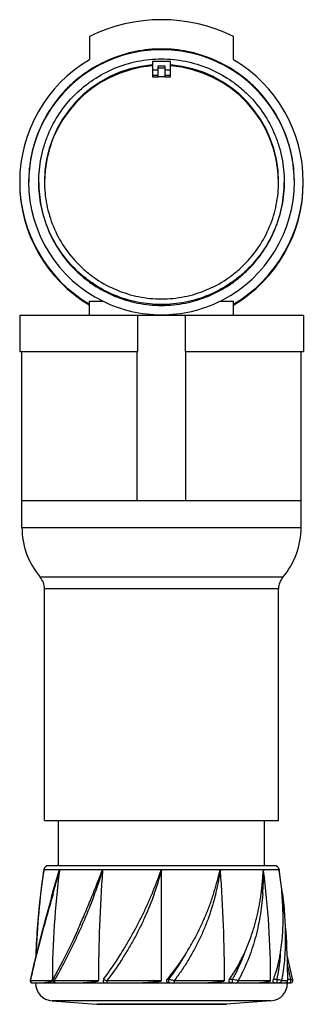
# Model space of a CAD drawing. Header units: millimetres. Extents: x 109 to 172, y -98 to 120.
import ezdxf

# ---------------------------------------------------------------- set-up
doc = ezdxf.new("R2010")
doc.units = ezdxf.units.MM
doc.header["$LTSCALE"] = 30.734
doc.layers.get('0').update_dxf_attribs({"linetype": 'CONTINUOUS'})

msp = doc.modelspace()

# ---------------------------------------------------------------- linework, layer by layer
at = {"color": 7, "linetype": 'Continuous'}
for p, q in [((124.74, 116.23), (124.74, 111.12)), ((156.74, 111.12), (156.74, 116.23)), ((138.74, 110.74), (138.74, 107.3)), ((142.74, 110.74), (138.74, 110.74)), ((139.99, 107.3), (139.99, 109.75)), ((139.99, 109.75), (141.49, 109.75)), ((139.99, 109.31), (140.74, 109.31)), ((140.74, 109.31), (141.49, 109.31)), ((141.49, 109.75), (141.49, 107.3)), ((142.74, 107.3), (142.74, 110.74)), ((139.99, 108.82), (138.74, 108.82)), ((139.99, 107.6), (138.74, 107.6)), ((138.74, 107.3), (139.99, 107.3)), ((140.74, 107.3), (139.99, 107.3)), ((141.49, 107.3), (140.74, 107.3)), ((142.74, 108.82), (141.49, 108.82)), ((142.74, 107.6), (141.49, 107.6)), ((141.49, 107.3), (142.74, 107.3)), ((124.69, 56.8), (124.74, 56.77)), ((124.74, 54.36), (124.74, 57.53)), ((124.74, 57.53), (127.76, 57.53)), ((153.72, 57.53), (156.74, 57.53)), ((156.74, 54.36), (156.74, 57.53)), ((156.74, 56.77), (156.79, 56.8)), ((124.66, 56.75), (124.7, 56.72)), ((156.77, 56.72), (156.82, 56.75)), ((109.24, 54.36), (109.24, 46.36)), ((172.24, 54.36), (109.24, 54.36)), ((135.45, 46.36), (135.45, 54.36)), ((146.03, 46.36), (146.03, 54.36)), ((172.24, 54.36), (172.24, 46.36)), ((109.24, 46.36), (135.45, 46.36)), ((109.74, 7.36), (109.74, 46.36)), ((135.32, 13.36), (135.32, 46.36)), ((146.03, 46.36), (172.24, 46.36)), ((146.15, 13.36), (146.15, 46.36)), ((171.74, 7.36), (171.74, 46.36)), ((109.74, 13.36), (171.74, 13.36)), ((109.74, 7.36), (171.74, 7.36)), ((167.69, -3.65), (113.78, -3.65)), ((114.74, -57.64), (114.74, -6.24)), ((166.74, -6.24), (114.74, -6.24)), ((166.74, -57.64), (166.74, -6.24)), ((114.74, -57.64), (166.74, -57.64)), ((117.84, -67.64), (117.84, -57.64)), ((163.64, -67.64), (163.64, -57.64)), ((165.88, -67.64), (115.6, -67.64)), ((114.56, -68.77), (113.85, -73.92)), ((114.57, -68.76), (114.56, -68.77)), ((114.61, -68.49), (114.58, -68.64)), ((114.61, -68.49), (166.86, -68.49)), ((140.74, -93.14), (140.74, -68.77)), ((166.86, -68.49), (166.87, -68.49)), ((166.87, -68.49), (166.89, -68.64)), ((166.9, -68.69), (166.9, -68.69)), ((166.91, -68.77), (166.9, -68.69)), ((167.62, -73.92), (166.9, -68.69)), ((166.92, -68.84), (166.91, -68.78)), ((166.94, -68.97), (166.92, -68.84)), ((116.64, -73.92), (116.42, -74.71)), ((167.62, -73.92), (167.62, -73.92)), ((111.58, -93.04), (111.58, -93.04)), ((111.63, -93.05), (111.61, -93.14)), ((111.63, -93.05), (111.61, -93.14)), ((111.61, -93.14), (115.88, -93.14)), ((112.07, -93.64), (169.4, -93.64)), ((115.88, -93.14), (116.49, -93.14)), ((116.49, -93.14), (116.49, -92.89)), ((116.49, -93.14), (116.49, -92.89)), ((116.63, -92.9), (116.63, -92.9)), ((116.92, -93.14), (126.74, -93.14)), ((128.62, -93.14), (140.74, -93.14)), ((142.01, -92.84), (142.38, -92.84)), ((143.56, -93.14), (154.74, -93.14)), ((155.82, -92.84), (156.47, -92.84)), ((157.74, -93.14), (164.2, -93.14)), ((164.2, -93.14), (164.42, -93.14)), ((164.42, -93.14), (164.98, -93.14)), ((165.6, -92.84), (166.34, -92.84)), ((166.34, -92.84), (166.34, -93.64)), ((167.37, -93.14), (168.77, -93.14)), ((168.76, -92.84), (169.35, -92.84)), ((169.89, -93.04), (169.89, -93.04)), ((165.04, -97.63), (116.43, -97.63)), ((116.43, -97.63), (126.29, -98.38)), ((165.04, -97.63), (155.18, -98.38)), ((126.29, -98.38), (155.18, -98.38)), ((126.29, -98.38), (126.54, -98.39)), ((154.94, -98.39), (126.54, -98.39)), ((155.18, -98.38), (154.94, -98.39))]:
    msp.add_line(p, q, dxfattribs=at)
for points in [[(116.29, -74.67), (114.97, -79.42), (113.62, -84.43), (112.45, -89.08), (111.58, -93.04)], [(122.13, -81.88), (121.03, -84.28), (118.77, -88.87), (116.63, -92.9)], [(169.89, -93.04), (169.02, -89.08), (168.62, -87.48)], [(111.58, -93.04), (111.58, -93.07), (111.58, -93.24), (111.64, -93.4), (111.75, -93.52), (111.9, -93.61), (112.07, -93.64)], [(116.63, -92.9), (116.57, -93.07), (116.57, -93.24), (116.64, -93.4), (116.75, -93.52), (116.9, -93.61), (117.06, -93.64)], [(169.4, -93.64), (169.57, -93.61), (169.72, -93.52), (169.83, -93.4), (169.89, -93.24), (169.9, -93.07), (169.89, -93.04)]]:
    msp.add_lwpolyline(points, dxfattribs=at)
for centre, radius, start, end in [((140.74, 83.96), 36.02, 63.6295, 116.3705), ((140.72, 83.84), 29.49, 89.9788, 179.6729), ((140.75, 83.84), 29.49, 0.3271, 90.0212), ((140.71, 84), 31.47, 120.4992, 179.992), ((140.72, 84.03), 25.99, 94.3885, 179.9806), ((140.72, 83.82), 25.99, 94.3887, 179.507), ((140.75, 84.03), 25.99, 0.0194, 85.6115), ((140.75, 83.82), 25.99, 0.493, 85.6113), ((140.76, 84), 31.47, 0.008, 59.5008), ((140.71, 84.01), 31.47, 180.008, 239.5008), ((140.71, 83.82), 31.47, 180.008, 239.3306), ((140.71, 84.01), 29.48, 180.0097, 243.9248), ((140.76, 84.01), 29.48, 297.2207, 359.9908), ((140.76, 84.01), 31.47, 300.4992, 359.992), ((140.76, 83.82), 31.47, 300.6694, 359.992), ((140.73, 84.06), 29.52, 243.9407, 270.0177), ((140.74, 84.06), 29.52, 269.9823, 296.0593), ((140.74, 84.03), 29.51, 296.0874, 297.2324), ((126.74, 7.36), 17, 180, 220.3676), ((154.74, 7.36), 17, 319.6324, 360), ((110.74, -6.24), 4, 0, 40.3628), ((170.74, -6.24), 4, 139.6372, 180), ((115.6, -68.64), 1, 90, 171.4853), ((165.88, -68.64), 1, 8.514, 90), ((282.74, -93.64), 170, 171.59, 177.8725), ((240.59, -88.88), 127.62, 170.9337, 173.2648), ((282.74, -93.64), 170, 171.5435, 171.5836), ((312.42, -93.63), 195.93, 172.7116, 179.7841), ((-806.42, 185.69), 958.87, 344.29171, 344.61055), ((16.71, -33.58), 116.39, 339.7235, 342.3991), ((464.8, -93.62), 338.06, 175.786, 179.9186), ((72.63, -50.07), 70.63, 340.2638, 344.64), ((96.38, -59.71), 58.16, 345.8634, 351.0342), ((-183.53, -93.63), 338.27, 0.083, 4.2131), ((97.53, -68.86), 65.87, 355.5959, 0.07), ((-30.91, -93.63), 195.89, 0.1447, 7.2897), ((-1.26, -93.64), 170, 8.4377, 8.4566), ((282.74, -93.64), 170.03, 173.3392, 177.9225), ((-1.26, -93.64), 170.03, 0.1693, 6.6608), ((72.14, -50.46), 70, 322.7485, 328.3143), ((107.09, -63.06), 45.9, 319.5457, 328.214), ((102.74, -62.5), 49.92, 322.582, 330.3058), ((126.77, -80.32), 40.93, 350.2831, 350.8985), ((116.74, -93.64), 4, 180, 265.6519), ((128.25, -93.14), 0.5, 142.7541, 269.9985), ((164.74, -93.64), 4, 274.3481, 360), ((168.27, -93.14), 0.5, 327.2124, 0.1478), ((-1.26, -93.64), 170, 0, 0.1107)]:
    msp.add_arc(centre, radius, start, end, dxfattribs=at)
for points, knots in [([(170.24, 84.01), (170.24, 85.93), (169.95, 88.83), (169.01, 92.58), (167.71, 96.21), (165.42, 100.49), (162.34, 104.24), (159.48, 106.83), (156.38, 109.13), (152.1, 111.42), (146.53, 113.11), (140.74, 113.68), (134.94, 113.11), (129.37, 111.42), (125.09, 109.13), (121.99, 106.83), (119.13, 104.24), (116.05, 100.49), (113.76, 96.21), (112.46, 92.58), (111.52, 88.83), (111.24, 85.93), (111.24, 84.01)], [0, 0, 0, 0, 0.062463, 0.09373, 0.124999, 0.187469, 0.249946, 0.281226, 0.312507, 0.375, 0.437498, 0.5, 0.562501, 0.625, 0.687493, 0.718774, 0.750053, 0.81253, 0.875, 0.90627, 0.937537, 1, 1, 1, 1]), ([(113.49, 84.04), (113.49, 85.82), (113.75, 88.5), (114.62, 91.96), (115.82, 95.32), (117.93, 99.27), (120.78, 102.73), (123.42, 105.13), (126.29, 107.25), (130.24, 109.36), (135.39, 110.92), (140.74, 111.45), (146.09, 110.92), (151.23, 109.36), (155.18, 107.25), (158.05, 105.13), (160.69, 102.73), (163.54, 99.27), (165.65, 95.32), (166.85, 91.96), (167.72, 88.5), (167.99, 85.82), (167.99, 84.04)], [0, 0, 0, 0, 0.062463, 0.09373, 0.124999, 0.187469, 0.249946, 0.281226, 0.312507, 0.374999, 0.437498, 0.5, 0.562501, 0.625, 0.687493, 0.718774, 0.750053, 0.81253, 0.875, 0.90627, 0.937537, 1, 1, 1, 1]), ([(167.99, 84.04), (167.99, 82.26), (167.72, 79.58), (166.85, 76.12), (165.65, 72.77), (163.54, 68.82), (160.69, 65.35), (158.05, 62.96), (155.18, 60.83), (151.23, 58.72), (146.09, 57.16), (140.74, 56.64), (135.39, 57.16), (130.24, 58.72), (126.29, 60.83), (123.42, 62.96), (120.78, 65.35), (117.93, 68.82), (115.82, 72.77), (114.62, 76.12), (113.75, 79.58), (113.49, 82.26), (113.49, 84.04)], [0, 0, 0, 0, 0.062463, 0.09373, 0.124999, 0.187469, 0.249946, 0.281226, 0.312507, 0.374999, 0.437498, 0.5, 0.562501, 0.625, 0.687493, 0.718774, 0.750053, 0.81253, 0.875, 0.90627, 0.937537, 1, 1, 1, 1]), ([(113.49, 83.85), (113.49, 82.07), (113.75, 79.39), (114.62, 75.93), (115.82, 72.57), (117.93, 68.62), (120.78, 65.16), (123.42, 62.76), (126.29, 60.64), (130.24, 58.53), (135.39, 56.97), (140.74, 56.44), (146.09, 56.97), (151.23, 58.53), (155.18, 60.64), (158.05, 62.76), (160.69, 65.16), (163.54, 68.62), (165.65, 72.57), (166.85, 75.93), (167.72, 79.39), (167.99, 82.07), (167.99, 83.85)], [0, 0, 0, 0, 0.062463, 0.09373, 0.124999, 0.187469, 0.249946, 0.281226, 0.312507, 0.374999, 0.437498, 0.5, 0.562501, 0.625, 0.687493, 0.718774, 0.750053, 0.81253, 0.875, 0.90627, 0.937537, 1, 1, 1, 1]), ([(114.74, 84.04), (114.74, 82.34), (114.99, 79.79), (115.82, 76.49), (116.96, 73.28), (118.98, 69.51), (121.69, 66.21), (124.22, 63.93), (126.95, 61.9), (130.72, 59.88), (135.63, 58.39), (140.74, 57.89), (145.84, 58.39), (150.75, 59.88), (154.52, 61.9), (157.26, 63.93), (159.78, 66.21), (162.49, 69.51), (164.51, 73.28), (165.66, 76.49), (166.48, 79.79), (166.74, 82.34), (166.74, 84.04)], [0, 0, 0, 0, 0.062463, 0.09373, 0.124999, 0.187469, 0.249946, 0.281225, 0.312507, 0.374999, 0.437498, 0.5, 0.562501, 0.625, 0.687493, 0.718774, 0.750053, 0.81253, 0.875, 0.90627, 0.937537, 1, 1, 1, 1]), ([(116.29, -74.67), (116.43, -74.16), (116.71, -73.15), (117.07, -71.88), (117.33, -70.99), (117.48, -70.48), (117.58, -70.17), (117.66, -69.91), (117.71, -69.72), (117.76, -69.56), (117.8, -69.44), (117.83, -69.34), (117.86, -69.25), (117.89, -69.15), (117.92, -69.06), (117.96, -68.96), (117.98, -68.89), (118.01, -68.82), (118.02, -68.79), (118.03, -68.76), (118.04, -68.74), (118.05, -68.73), (118.05, -68.72), (118.06, -68.71), (118.06, -68.7), (118.07, -68.69), (118.08, -68.7), (118.08, -68.71), (118.08, -68.72), (118.07, -68.74), (118.07, -68.75), (118.07, -68.77), (118.07, -68.77)], [0, 0, 0, 0, 0.248735, 0.499317, 0.625171, 0.688203, 0.75128, 0.782827, 0.814371, 0.845904, 0.861661, 0.877409, 0.893143, 0.908859, 0.924545, 0.940186, 0.955748, 0.963477, 0.971139, 0.974928, 0.978665, 0.980502, 0.982303, 0.984046, 0.985656, 0.986877, 0.988139, 0.989989, 0.991949, 0.993944, 0.995956, 1, 1, 1, 1]), ([(122.13, -81.88), (122.37, -81.34), (122.85, -80.26), (123.56, -78.63), (124.26, -76.99), (124.83, -75.61), (125.29, -74.49), (125.63, -73.65), (125.96, -72.81), (126.29, -71.96), (126.57, -71.26), (126.79, -70.69), (126.92, -70.34), (127.03, -70.06), (127.12, -69.85), (127.2, -69.64), (127.27, -69.46), (127.33, -69.32), (127.37, -69.21), (127.42, -69.11), (127.45, -69.02), (127.48, -68.95), (127.51, -68.9), (127.53, -68.85), (127.55, -68.81), (127.57, -68.77), (127.59, -68.75), (127.6, -68.73), (127.61, -68.71), (127.63, -68.7), (127.63, -68.69), (127.64, -68.69), (127.65, -68.71), (127.65, -68.72), (127.65, -68.75), (127.65, -68.77), (127.65, -68.77)], [0, 0, 0, 0, 0.12254, 0.246101, 0.370525, 0.495662, 0.558451, 0.621366, 0.684388, 0.747501, 0.810688, 0.842304, 0.873932, 0.889749, 0.905568, 0.921388, 0.937207, 0.945116, 0.953024, 0.96093, 0.968834, 0.972784, 0.976732, 0.980676, 0.984616, 0.986582, 0.988545, 0.990499, 0.992431, 0.993369, 0.993825, 0.994243, 0.995138, 0.996092, 0.998037, 1, 1, 1, 1]), ([(131.7, -87.23), (132.15, -86.5), (133.05, -85.02), (134.34, -82.77), (135.36, -80.87), (136.15, -79.32), (136.73, -78.15), (137.28, -76.98), (137.82, -75.79), (138.33, -74.6), (138.75, -73.61), (139.07, -72.8), (139.31, -72.2), (139.54, -71.6), (139.78, -70.99), (139.96, -70.49), (140.12, -70.09), (140.21, -69.83), (140.29, -69.63), (140.35, -69.48), (140.4, -69.33), (140.45, -69.21), (140.49, -69.11), (140.52, -69.03), (140.56, -68.96), (140.59, -68.89), (140.62, -68.83), (140.64, -68.78), (140.66, -68.75), (140.68, -68.73), (140.69, -68.71), (140.69, -68.7), (140.7, -68.7), (140.71, -68.69), (140.73, -68.7), (140.73, -68.72), (140.74, -68.74), (140.74, -68.76), (140.74, -68.77)], [0, 0, 0, 0, 0.124481, 0.249509, 0.374838, 0.43755, 0.50026, 0.56295, 0.625601, 0.688198, 0.750727, 0.781963, 0.813179, 0.844372, 0.875543, 0.90669, 0.922255, 0.937814, 0.945591, 0.953367, 0.961142, 0.968916, 0.972802, 0.976688, 0.980574, 0.98446, 0.988347, 0.990291, 0.992235, 0.993207, 0.994181, 0.994668, 0.995156, 0.995644, 0.996126, 0.997092, 0.998061, 1, 1, 1, 1]), ([(146.1, -87.23), (146.55, -86.5), (147.43, -85.03), (148.65, -82.78), (149.58, -80.87), (150.27, -79.32), (150.76, -78.16), (151.23, -76.98), (151.66, -75.8), (152.07, -74.6), (152.45, -73.41), (152.75, -72.4), (152.97, -71.6), (153.11, -71.09), (153.22, -70.69), (153.3, -70.39), (153.38, -70.09), (153.44, -69.83), (153.49, -69.63), (153.53, -69.48), (153.57, -69.33), (153.61, -69.21), (153.64, -69.11), (153.66, -69.03), (153.68, -68.96), (153.7, -68.89), (153.72, -68.83), (153.74, -68.78), (153.75, -68.75), (153.77, -68.73), (153.77, -68.71), (153.78, -68.7), (153.79, -68.7), (153.8, -68.69), (153.8, -68.7), (153.81, -68.7), (153.81, -68.72), (153.82, -68.74), (153.82, -68.76), (153.82, -68.77)], [0, 0, 0, 0, 0.127005, 0.253392, 0.379162, 0.441831, 0.504362, 0.566763, 0.629044, 0.691213, 0.753278, 0.815241, 0.846185, 0.877099, 0.892543, 0.907978, 0.923402, 0.93881, 0.946507, 0.954198, 0.96188, 0.969552, 0.973383, 0.977208, 0.981027, 0.984835, 0.988628, 0.990514, 0.992387, 0.993315, 0.994233, 0.994684, 0.995128, 0.995559, 0.996003, 0.996502, 0.997002, 0.998005, 1, 1, 1, 1]), ([(159.06, -87.23), (159.39, -86.5), (160.02, -85.03), (160.85, -82.78), (161.43, -80.87), (161.84, -79.32), (162.11, -78.15), (162.36, -76.98), (162.58, -75.79), (162.77, -74.6), (162.93, -73.4), (163.07, -72.2), (163.15, -71.3), (163.2, -70.69), (163.23, -70.39), (163.25, -70.09), (163.27, -69.83), (163.28, -69.63), (163.29, -69.48), (163.3, -69.33), (163.31, -69.21), (163.32, -69.11), (163.33, -69.03), (163.33, -68.96), (163.34, -68.89), (163.35, -68.83), (163.36, -68.78), (163.36, -68.75), (163.36, -68.73), (163.37, -68.71), (163.37, -68.7), (163.37, -68.7), (163.38, -68.69), (163.39, -68.7), (163.39, -68.7), (163.39, -68.72), (163.4, -68.73), (163.4, -68.75), (163.4, -68.77), (163.4, -68.77)], [0, 0, 0, 0, 0.124955, 0.249545, 0.374049, 0.436355, 0.49873, 0.561196, 0.623773, 0.686474, 0.749309, 0.812271, 0.875329, 0.891099, 0.906866, 0.922626, 0.938369, 0.946231, 0.954082, 0.961918, 0.969732, 0.973626, 0.977509, 0.981375, 0.985216, 0.989015, 0.990886, 0.99272, 0.993611, 0.994466, 0.994868, 0.995236, 0.995527, 0.995843, 0.996327, 0.996842, 0.997895, 0.998953, 1, 1, 1, 1]), ([(167.18, -86.8), (167.41, -85.38), (167.72, -82.49), (167.79, -78.07), (167.52, -73.54), (167.16, -70.5), (166.94, -68.97)], [0, 0, 0, 0, 0.240285, 0.487037, 0.740871, 1, 1, 1, 1]), ([(125.89, -73.92), (125.25, -75.63), (124.25, -78.17), (122.81, -81.5), (121.69, -83.94), (120.53, -86.33), (118.97, -89.41), (117.75, -91.66), (116.92, -93.14)], [0, 0, 0, 0, 0.25797, 0.385801, 0.512427, 0.63755, 0.760828, 1, 1, 1, 1]), ([(139.11, -73.92), (138.49, -75.64), (137.46, -78.19), (135.9, -81.51), (134.62, -83.95), (133.25, -86.34), (131.31, -89.45), (129.73, -91.69), (128.61, -93.14)], [0, 0, 0, 0, 0.249836, 0.375114, 0.500497, 0.625869, 0.751056, 1, 1, 1, 1]), ([(152.77, -73.92), (152.33, -75.64), (151.56, -78.19), (150.29, -81.51), (149.2, -83.96), (147.98, -86.35), (146.63, -88.69), (145.17, -90.96), (144.11, -92.42), (143.55, -93.14)], [0, 0, 0, 0, 0.248049, 0.372403, 0.497026, 0.622036, 0.747508, 0.873499, 1, 1, 1, 1]), ([(163.21, -73.92), (163.07, -75.62), (162.77, -78.16), (162.12, -81.5), (161.51, -83.95), (160.77, -86.34), (159.62, -89.45), (158.55, -91.7), (157.74, -93.14)], [0, 0, 0, 0, 0.254878, 0.380902, 0.505929, 0.630171, 0.753867, 1, 1, 1, 1]), ([(167.62, -73.92), (167.82, -75.62), (168.13, -78.95), (168.3, -83.88), (168.1, -88.61), (167.67, -91.67), (167.37, -93.14)], [0, 0, 0, 0, 0.26507, 0.520835, 0.765987, 1, 1, 1, 1]), ([(116.42, -74.71), (115.96, -76.33), (115.28, -78.74), (114.4, -81.92), (113.57, -84.99), (112.6, -88.68), (111.93, -91.62), (111.63, -93.05)], [0, 0, 0, 0, 0.265964, 0.395866, 0.523147, 0.76883, 1, 1, 1, 1]), ([(155.82, -92.84), (156.46, -91.96), (157.63, -90.14), (158.61, -88.21), (159.06, -87.23)], [0, 0, 0, 0, 0.5013, 1, 1, 1, 1]), ([(159.06, -87.23), (158.88, -87.72), (158.13, -89.63), (157.23, -91.49), (156.47, -92.84)], [0, 0, 0, 0, 0.250703, 1, 1, 1, 1]), ([(165.6, -92.84), (165.77, -92.39), (166.42, -90.57), (166.86, -88.67), (167.11, -87.23)], [0, 0, 0, 0, 0.245912, 1, 1, 1, 1]), ([(167.11, -87.23), (167.08, -87.71), (166.91, -89.59), (166.63, -91.46), (166.34, -92.84)], [0, 0, 0, 0, 0.255724, 1, 1, 1, 1]), ([(168.68, -89.69), (168.74, -89.96), (168.98, -91), (169.2, -92.05), (169.35, -92.84)], [0, 0, 0, 0, 0.255163, 1, 1, 1, 1]), ([(111.58, -93.04), (111.58, -93.06), (111.58, -93.09), (111.6, -93.12), (111.61, -93.14)], [0, 0, 0, 0, 0.456031, 1, 1, 1, 1]), ([(111.61, -93.14), (111.61, -93.21), (111.64, -93.35), (111.76, -93.52), (111.92, -93.62), (112.04, -93.64), (112.1, -93.64)], [0, 0, 0, 0, 0.270567, 0.540792, 0.787876, 1, 1, 1, 1]), ([(113.89, -93.64), (114.06, -93.64), (114.33, -93.62), (114.71, -93.57), (115.03, -93.53), (115.3, -93.49), (115.54, -93.44), (115.72, -93.41), (115.91, -93.37), (116.07, -93.33), (116.2, -93.3), (116.3, -93.26), (116.38, -93.23), (116.45, -93.2), (116.49, -93.16), (116.49, -93.14)], [0, 0, 0, 0, 0.193793, 0.304196, 0.423509, 0.551654, 0.61903, 0.688623, 0.760479, 0.834732, 0.872872, 0.911862, 0.952198, 0.973593, 1, 1, 1, 1]), ([(116.63, -92.9), (116.62, -92.9), (116.62, -92.92), (116.63, -92.95), (116.65, -92.98), (116.68, -93.01), (116.73, -93.04), (116.81, -93.09), (116.88, -93.12), (116.92, -93.14)], [0, 0, 0, 0, 0.059612, 0.126762, 0.212902, 0.322549, 0.456836, 0.615486, 1, 1, 1, 1]), ([(116.92, -93.14), (116.92, -93.21), (116.94, -93.34), (117.03, -93.51), (117.15, -93.61), (117.24, -93.64), (117.28, -93.64)], [0, 0, 0, 0, 0.306045, 0.590017, 0.819953, 1, 1, 1, 1]), ([(121.46, -93.64), (121.66, -93.64), (122.07, -93.63), (122.7, -93.61), (123.34, -93.58), (123.89, -93.54), (124.33, -93.5), (124.67, -93.48), (125.01, -93.44), (125.36, -93.41), (125.65, -93.38), (125.88, -93.35), (126.05, -93.32), (126.2, -93.3), (126.32, -93.28), (126.4, -93.26), (126.49, -93.25), (126.58, -93.22), (126.65, -93.2), (126.71, -93.18), (126.74, -93.15), (126.74, -93.14)], [0, 0, 0, 0, 0.114693, 0.232497, 0.353318, 0.477052, 0.539978, 0.603592, 0.667881, 0.732833, 0.798441, 0.83149, 0.864704, 0.898088, 0.914848, 0.931657, 0.948523, 0.96546, 0.982518, 0.991172, 1, 1, 1, 1]), ([(127.86, -92.84), (127.85, -92.84), (127.86, -92.85), (127.88, -92.86), (127.9, -92.88), (127.93, -92.89), (127.99, -92.92), (128.07, -92.95), (128.18, -92.99), (128.37, -93.06), (128.51, -93.11), (128.62, -93.14)], [0, 0, 0, 0, 0.02162, 0.044646, 0.076662, 0.11742, 0.16654, 0.288022, 0.436727, 0.608073, 1, 1, 1, 1]), ([(128.62, -93.14), (128.62, -93.2), (128.62, -93.3), (128.64, -93.43), (128.66, -93.51), (128.68, -93.57), (128.7, -93.61), (128.73, -93.64), (128.75, -93.64)], [0, 0, 0, 0, 0.379374, 0.552581, 0.701102, 0.817931, 0.903366, 1, 1, 1, 1]), ([(134.19, -93.64), (134.46, -93.64), (135.01, -93.63), (135.82, -93.61), (136.64, -93.58), (137.33, -93.54), (137.88, -93.5), (138.29, -93.48), (138.7, -93.44), (139.05, -93.41), (139.32, -93.39), (139.53, -93.37), (139.73, -93.35), (139.94, -93.32), (140.11, -93.3), (140.25, -93.28), (140.35, -93.26), (140.45, -93.25), (140.54, -93.23), (140.61, -93.21), (140.66, -93.19), (140.7, -93.18), (140.73, -93.15), (140.74, -93.14)], [0, 0, 0, 0, 0.123123, 0.247013, 0.371561, 0.496657, 0.559376, 0.62219, 0.685086, 0.748049, 0.779552, 0.811066, 0.842591, 0.874123, 0.905662, 0.921433, 0.937206, 0.952978, 0.968751, 0.976638, 0.984524, 0.992403, 1, 1, 1, 1]), ([(142.46, -93.64), (142.36, -93.64), (142.17, -93.59), (141.98, -93.43), (141.9, -93.25), (141.89, -93.1), (141.93, -92.96), (141.98, -92.87), (142.01, -92.84)], [0, 0, 0, 0, 0.249127, 0.497905, 0.62354, 0.749008, 0.874581, 1, 1, 1, 1]), ([(142.38, -92.84), (142.34, -92.9), (142.28, -93.08), (142.31, -93.36), (142.49, -93.59), (142.65, -93.64), (142.73, -93.64)], [0, 0, 0, 0, 0.23736, 0.52112, 0.788316, 1, 1, 1, 1]), ([(142.38, -92.84), (142.55, -92.86), (142.95, -92.96), (143.33, -93.07), (143.56, -93.14)], [0, 0, 0, 0, 0.426079, 1, 1, 1, 1]), ([(143.56, -93.14), (143.56, -93.2), (143.55, -93.33), (143.53, -93.48), (143.5, -93.57), (143.47, -93.61), (143.45, -93.64), (143.43, -93.64)], [0, 0, 0, 0, 0.380607, 0.702841, 0.8197, 0.904867, 1, 1, 1, 1]), ([(148.68, -93.64), (148.95, -93.64), (149.47, -93.63), (150.26, -93.61), (151.04, -93.58), (151.68, -93.54), (152.18, -93.5), (152.56, -93.48), (152.94, -93.44), (153.31, -93.41), (153.61, -93.38), (153.86, -93.35), (154.04, -93.32), (154.19, -93.3), (154.31, -93.28), (154.4, -93.26), (154.49, -93.25), (154.58, -93.22), (154.65, -93.2), (154.71, -93.18), (154.74, -93.15), (154.74, -93.14)], [0, 0, 0, 0, 0.130017, 0.258777, 0.386171, 0.512093, 0.574471, 0.636443, 0.697998, 0.759126, 0.81982, 0.850003, 0.88008, 0.910053, 0.925004, 0.939936, 0.954853, 0.96977, 0.984729, 0.992293, 1, 1, 1, 1]), ([(156.2, -93.64), (156.12, -93.64), (155.95, -93.59), (155.76, -93.38), (155.7, -93.1), (155.77, -92.91), (155.82, -92.84)], [0, 0, 0, 0, 0.227599, 0.47364, 0.738833, 1, 1, 1, 1]), ([(156.47, -92.84), (156.44, -92.91), (156.42, -93.04), (156.42, -93.21), (156.44, -93.36), (156.48, -93.48), (156.54, -93.57), (156.6, -93.63), (156.65, -93.64), (156.67, -93.64)], [0, 0, 0, 0, 0.260399, 0.421019, 0.58335, 0.729079, 0.845892, 0.93279, 1, 1, 1, 1]), ([(156.47, -92.84), (156.69, -92.85), (157.03, -92.91), (157.45, -93.03), (157.65, -93.1), (157.74, -93.14)], [0, 0, 0, 0, 0.517535, 0.776122, 1, 1, 1, 1]), ([(157.74, -93.14), (157.74, -93.21), (157.72, -93.34), (157.64, -93.51), (157.52, -93.61), (157.43, -93.64), (157.39, -93.64)], [0, 0, 0, 0, 0.306826, 0.591134, 0.820705, 1, 1, 1, 1]), ([(161.04, -93.64), (161.23, -93.64), (161.6, -93.63), (162.14, -93.61), (162.67, -93.58), (163.1, -93.54), (163.43, -93.5), (163.67, -93.48), (163.9, -93.44), (164.13, -93.41), (164.36, -93.37), (164.54, -93.33), (164.68, -93.3), (164.79, -93.27), (164.88, -93.23), (164.95, -93.2), (164.98, -93.16), (164.98, -93.14)], [0, 0, 0, 0, 0.140298, 0.276069, 0.407241, 0.533742, 0.595227, 0.655528, 0.714648, 0.772601, 0.82942, 0.885196, 0.912771, 0.940255, 0.967977, 0.982411, 1, 1, 1, 1]), ([(165.8, -93.64), (165.78, -93.64), (165.73, -93.62), (165.67, -93.57), (165.61, -93.48), (165.57, -93.37), (165.55, -93.24), (165.54, -93.06), (165.56, -92.92), (165.6, -92.84)], [0, 0, 0, 0, 0.073034, 0.160083, 0.268128, 0.398837, 0.548096, 0.706336, 1, 1, 1, 1]), ([(166.34, -92.84), (166.46, -92.84), (166.68, -92.87), (166.97, -92.94), (167.18, -93.01), (167.31, -93.08), (167.35, -93.12), (167.37, -93.14)], [0, 0, 0, 0, 0.321546, 0.61079, 0.84083, 0.929393, 1, 1, 1, 1]), ([(167.37, -93.14), (167.37, -93.21), (167.34, -93.35), (167.22, -93.52), (167.06, -93.62), (166.94, -93.64), (166.88, -93.64)], [0, 0, 0, 0, 0.270803, 0.54111, 0.788077, 1, 1, 1, 1]), ([(167.96, -93.64), (168.05, -93.64), (168.21, -93.63), (168.46, -93.58), (168.63, -93.49), (168.69, -93.41)], [0, 0, 0, 0, 0.338052, 0.612118, 1, 1, 1, 1]), ([(169.35, -92.84), (169.38, -92.91), (169.4, -93.04), (169.4, -93.21), (169.38, -93.36), (169.34, -93.48), (169.28, -93.57), (169.22, -93.63), (169.17, -93.64), (169.15, -93.64)], [0, 0, 0, 0, 0.260378, 0.420997, 0.583332, 0.729069, 0.845888, 0.932789, 1, 1, 1, 1]), ([(169.35, -92.84), (169.42, -92.84), (169.55, -92.86), (169.7, -92.89), (169.8, -92.94), (169.85, -92.97), (169.89, -93.01), (169.89, -93.04)], [0, 0, 0, 0, 0.364262, 0.653435, 0.767165, 0.860953, 1, 1, 1, 1])]:
    msp.add_open_spline(points, degree=3, knots=knots, dxfattribs=at)

doc.saveas('drawing.dxf')
